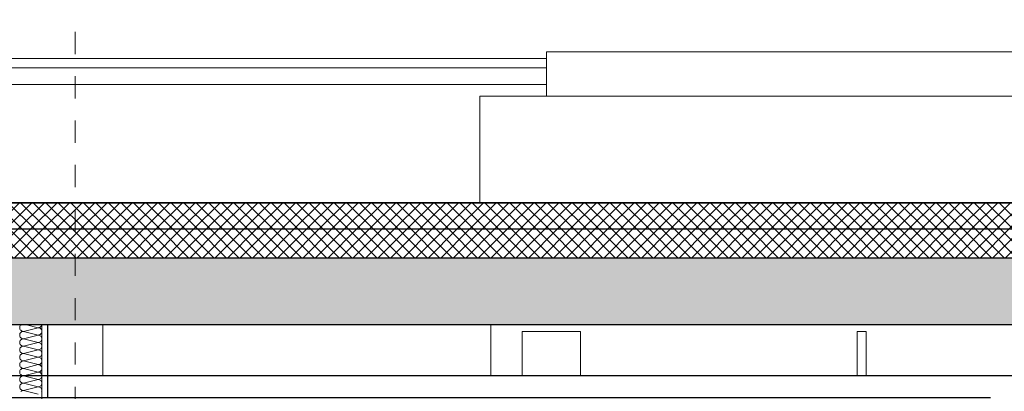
# Model space of a CAD drawing. Header units: metres. Extents: x -16 to 43.7, y -22.2 to 4.
# Tile 39 of 77: x 7.3 to 11.7, y -3 to -1.3. Entities that reach past the tile are written whole.
import ezdxf

# ---------------------------------------------------------------- set-up
doc = ezdxf.new("R2010")
doc.units = ezdxf.units.M
doc.header["$MEASUREMENT"] = 0
doc.linetypes.add('Raster', pattern=[0.2, 0.1, -0.05, 0, -0.05])
doc.layers.get('0').update_dxf_attribs({"color": 8, "lineweight": 9})
doc.layers.get('Defpoints').update_dxf_attribs({"color": 8, "lineweight": 9})
for name, color, linetype in [('Neubau__ GHIW - Attika', 8, 'Continuous'), ('Neubau__ GHIW- Attika Fassade', 8, 'Continuous'), ('Neubau_A-Dach', 8, 'Continuous'), ('Neubau_A-Decken', 8, 'Continuous'), ('Neubau_A-STB Wände', 8, 'Continuous'), ('Neubau_A-Stützen', 8, 'Continuous'), ('Neubau_A-TB Wände', 8, 'Continuous'), ('Neubau_B-abgehängte Decke', 8, 'Continuous'), ('Neubau_B-Aufbau auf Decke oder Dach', 8, 'Continuous'), ('Neubau_B-Pfosten-Riegel-Fassade', 8, 'Continuous'), ('Neubau_R-Konstruktionsraster gross', 33, 'Continuous'), ('Neubau_T-Bemaßung', 8, 'Continuous')]:
    doc.layers.add(name, color=color, linetype=linetype)
doc.styles.add('ERSTELLTER_STIL_2', font='arial.ttf')
doc.dimstyles.new('ERSTELLTER_STIL__1', dxfattribs={"dimtxt": 0.0875, "dimasz": 0.059375, "dimexe": 0.18, "dimexo": 0.0625, "dimgap": 0, "dimtad": 1, "dimzin": 0, "dimdsep": 46, "dimtxsty": 'ERSTELLTER_STIL_2', "dimblk": 'ARROWHEAD_6', "dimblk1": 'ARROWHEAD_6', "dimblk2": 'ARROWHEAD_6', "dimcen": 0.09, "dimclrd": 7, "dimclre": 7, "dimclrt": 7, "dimazin": 0, "dimtfac": 1, "dimtdec": 4, "dimtmove": 0, "dimatfit": 3, "dimfxl": 1, "dimtolj": 1, "dimtzin": 0, "dimarcsym": 0})
pattern_1 = [(45, (-364.88789, -10.175), (-0.0282842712, 0.0282842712), []), (135, (-364.88789, -10.175), (0.0282842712, 0.0282842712), [])]

# ---------------------------------------------------------------- blocks, each defined once
blk = doc.blocks.new('*X229', base_point=(3718.7656, 0))
at = {"layer": 'Neubau_A-TB Wände', "color": 8, "linetype": 'Continuous', "lineweight": 9}
for p, q in [((4090.9288, 7.4699), (4090.9285, 7.4667)), ((4090.9285, 7.4667), (4090.9288, 7.4634)), ((4090.9298, 7.473), (4090.9288, 7.4699)), ((4090.9288, 7.4634), (4090.9298, 7.4603)), ((4090.9313, 7.4759), (4090.9298, 7.473)), ((4090.9298, 7.4603), (4090.9313, 7.4574)), ((4090.9334, 7.4785), (4090.9313, 7.4759)), ((4090.9353, 7.48), (4090.9334, 7.4785)), ((4091.0118, 7.4667), (4090.9452, 7.45)), ((4091.0118, 7.4667), (4090.9585, 7.48)), ((4091.0118, 7.4667), (4091.0151, 7.467)), ((4091.0151, 7.4663), (4091.0118, 7.4667)), ((4091.0151, 7.467), (4091.0182, 7.4679)), ((4091.0182, 7.4654), (4091.0151, 7.4663)), ((4091.0182, 7.4679), (4091.0211, 7.4695)), ((4091.0211, 7.4639), (4091.0182, 7.4654)), ((4091.0211, 7.4695), (4091.0236, 7.4715)), ((4091.0236, 7.4618), (4091.0211, 7.4639)), ((4091.0236, 7.4715), (4091.0257, 7.4741)), ((4091.0257, 7.4593), (4091.0236, 7.4618)), ((4091.0257, 7.4741), (4091.0272, 7.477)), ((4091.0272, 7.4564), (4091.0257, 7.4593)), ((4091.0272, 7.477), (4091.0282, 7.48)), ((4090.9288, 7.4366), (4090.9285, 7.4333)), ((4090.9285, 7.4333), (4090.9288, 7.4301)), ((4090.9298, 7.4397), (4090.9288, 7.4366)), ((4090.9288, 7.4301), (4090.9298, 7.427)), ((4090.9313, 7.4426), (4090.9298, 7.4397)), ((4090.9298, 7.427), (4090.9313, 7.4241)), ((4090.9313, 7.4574), (4090.9334, 7.4549)), ((4090.9334, 7.4451), (4090.9313, 7.4426)), ((4090.9313, 7.4241), (4090.9334, 7.4215)), ((4090.9334, 7.4549), (4090.9359, 7.4528)), ((4090.9359, 7.4472), (4090.9334, 7.4451)), ((4090.9334, 7.4215), (4090.9359, 7.4195)), ((4090.9359, 7.4528), (4090.9388, 7.4513)), ((4090.9388, 7.4487), (4090.9359, 7.4472)), ((4090.9359, 7.4195), (4090.9388, 7.4179)), ((4090.9388, 7.4154), (4090.9359, 7.4139)), ((4090.9388, 7.4513), (4090.9419, 7.4503)), ((4090.9419, 7.4497), (4090.9388, 7.4487)), ((4090.9388, 7.4179), (4090.9419, 7.417)), ((4090.9419, 7.4163), (4090.9388, 7.4154)), ((4090.9419, 7.4503), (4090.9452, 7.45)), ((4090.9452, 7.45), (4090.9419, 7.4497)), ((4090.9419, 7.417), (4090.9452, 7.4167)), ((4090.9452, 7.4167), (4090.9419, 7.4163)), ((4091.0118, 7.4333), (4090.9452, 7.45)), ((4091.0118, 7.4333), (4090.9452, 7.4167)), ((4091.0118, 7.4), (4090.9452, 7.4167)), ((4091.0118, 7.4333), (4091.0151, 7.4337)), ((4091.0151, 7.433), (4091.0118, 7.4333)), ((4091.0151, 7.4337), (4091.0182, 7.4346)), ((4091.0182, 7.4321), (4091.0151, 7.433)), ((4091.0182, 7.4346), (4091.0211, 7.4361)), ((4091.0211, 7.4305), (4091.0182, 7.4321)), ((4091.0211, 7.4361), (4091.0236, 7.4382)), ((4091.0236, 7.4285), (4091.0211, 7.4305)), ((4091.0236, 7.4382), (4091.0257, 7.4407)), ((4091.0257, 7.4259), (4091.0236, 7.4285)), ((4091.0257, 7.4407), (4091.0272, 7.4436)), ((4091.0272, 7.423), (4091.0257, 7.4259)), ((4091.0282, 7.4533), (4091.0272, 7.4564)), ((4091.0272, 7.4436), (4091.0282, 7.4467)), ((4091.0282, 7.4199), (4091.0272, 7.423)), ((4091.0285, 7.45), (4091.0282, 7.4533)), ((4091.0282, 7.4467), (4091.0285, 7.45)), ((4091.0285, 7.4167), (4091.0282, 7.4199)), ((4091.0282, 7.4134), (4091.0285, 7.4167)), ((4090.9288, 7.4033), (4090.9285, 7.4)), ((4090.9285, 7.4), (4090.9288, 7.3967)), ((4090.9298, 7.4064), (4090.9288, 7.4033)), ((4090.9288, 7.3967), (4090.9298, 7.3936)), ((4090.9298, 7.373), (4090.9288, 7.3699)), ((4090.9313, 7.4093), (4090.9298, 7.4064)), ((4090.9298, 7.3936), (4090.9313, 7.3907)), ((4090.9313, 7.3759), (4090.9298, 7.373)), ((4090.9334, 7.4118), (4090.9313, 7.4093)), ((4090.9313, 7.3907), (4090.9334, 7.3882)), ((4090.9334, 7.3785), (4090.9313, 7.3759)), ((4090.9359, 7.4139), (4090.9334, 7.4118)), ((4090.9334, 7.3882), (4090.9359, 7.3861)), ((4090.9359, 7.3805), (4090.9334, 7.3785)), ((4090.9359, 7.3861), (4090.9388, 7.3846)), ((4090.9388, 7.3821), (4090.9359, 7.3805)), ((4090.9388, 7.3846), (4090.9419, 7.3837)), ((4090.9419, 7.383), (4090.9388, 7.3821)), ((4090.9419, 7.3837), (4090.9452, 7.3833)), ((4090.9452, 7.3833), (4090.9419, 7.383)), ((4091.0118, 7.4), (4090.9452, 7.3833)), ((4091.0118, 7.3667), (4090.9452, 7.3833)), ((4091.0118, 7.4), (4091.0151, 7.4003)), ((4091.0151, 7.3997), (4091.0118, 7.4)), ((4091.0151, 7.4003), (4091.0182, 7.4013)), ((4091.0182, 7.3987), (4091.0151, 7.3997)), ((4091.0182, 7.4013), (4091.0211, 7.4028)), ((4091.0211, 7.3972), (4091.0182, 7.3987)), ((4091.0211, 7.4028), (4091.0236, 7.4049)), ((4091.0236, 7.3951), (4091.0211, 7.3972)), ((4091.0211, 7.3695), (4091.0236, 7.3715)), ((4091.0236, 7.4049), (4091.0257, 7.4074)), ((4091.0257, 7.3926), (4091.0236, 7.3951)), ((4091.0236, 7.3715), (4091.0257, 7.3741)), ((4091.0257, 7.4074), (4091.0272, 7.4103)), ((4091.0272, 7.3897), (4091.0257, 7.3926)), ((4091.0257, 7.3741), (4091.0272, 7.377)), ((4091.0272, 7.4103), (4091.0282, 7.4134)), ((4091.0282, 7.3866), (4091.0272, 7.3897)), ((4091.0272, 7.377), (4091.0282, 7.3801)), ((4091.0285, 7.3833), (4091.0282, 7.3866)), ((4091.0282, 7.3801), (4091.0285, 7.3833)), ((4090.9288, 7.3699), (4090.9285, 7.3667)), ((4090.9285, 7.3667), (4090.9288, 7.3634)), ((4090.9288, 7.3366), (4090.9285, 7.3333)), ((4090.9285, 7.3333), (4090.9288, 7.3301)), ((4090.9288, 7.3634), (4090.9298, 7.3603)), ((4090.9298, 7.3397), (4090.9288, 7.3366)), ((4090.9288, 7.3301), (4090.9298, 7.327)), ((4090.9298, 7.3603), (4090.9313, 7.3574)), ((4090.9313, 7.3426), (4090.9298, 7.3397)), ((4090.9298, 7.327), (4090.9313, 7.3241)), ((4090.9313, 7.3574), (4090.9334, 7.3549)), ((4090.9334, 7.3451), (4090.9313, 7.3426)), ((4090.9334, 7.3549), (4090.9359, 7.3528)), ((4090.9359, 7.3472), (4090.9334, 7.3451)), ((4090.9359, 7.3528), (4090.9388, 7.3513)), ((4090.9388, 7.3487), (4090.9359, 7.3472)), ((4090.9388, 7.3513), (4090.9419, 7.3503)), ((4090.9419, 7.3497), (4090.9388, 7.3487)), ((4090.9419, 7.3503), (4090.9452, 7.35)), ((4090.9452, 7.35), (4090.9419, 7.3497)), ((4091.0118, 7.3667), (4090.9452, 7.35)), ((4091.0118, 7.3333), (4090.9452, 7.35)), ((4091.0118, 7.3333), (4090.9452, 7.3167)), ((4091.0118, 7.3667), (4091.0151, 7.367)), ((4091.0151, 7.3663), (4091.0118, 7.3667)), ((4091.0118, 7.3333), (4091.0151, 7.3337)), ((4091.0151, 7.333), (4091.0118, 7.3333)), ((4091.0151, 7.367), (4091.0182, 7.3679)), ((4091.0182, 7.3654), (4091.0151, 7.3663)), ((4091.0151, 7.3337), (4091.0182, 7.3346)), ((4091.0182, 7.3321), (4091.0151, 7.333)), ((4091.0182, 7.3679), (4091.0211, 7.3695)), ((4091.0211, 7.3639), (4091.0182, 7.3654)), ((4091.0182, 7.3346), (4091.0211, 7.3361)), ((4091.0211, 7.3305), (4091.0182, 7.3321)), ((4091.0236, 7.3618), (4091.0211, 7.3639)), ((4091.0211, 7.3361), (4091.0236, 7.3382)), ((4091.0236, 7.3285), (4091.0211, 7.3305)), ((4091.0257, 7.3593), (4091.0236, 7.3618)), ((4091.0236, 7.3382), (4091.0257, 7.3407)), ((4091.0257, 7.3259), (4091.0236, 7.3285)), ((4091.0272, 7.3564), (4091.0257, 7.3593)), ((4091.0257, 7.3407), (4091.0272, 7.3436)), ((4091.0282, 7.3533), (4091.0272, 7.3564)), ((4091.0272, 7.3436), (4091.0282, 7.3467)), ((4091.0285, 7.35), (4091.0282, 7.3533)), ((4091.0282, 7.3467), (4091.0285, 7.35)), ((4090.9288, 7.3033), (4090.9285, 7.3)), ((4090.9285, 7.3), (4090.9288, 7.2967)), ((4090.9298, 7.3064), (4090.9288, 7.3033)), ((4090.9288, 7.2967), (4090.9298, 7.2936)), ((4090.9313, 7.3093), (4090.9298, 7.3064)), ((4090.9298, 7.2936), (4090.9313, 7.2907)), ((4090.9313, 7.3241), (4090.9334, 7.3215)), ((4090.9334, 7.3118), (4090.9313, 7.3093)), ((4090.9313, 7.2907), (4090.9334, 7.2882)), ((4090.9334, 7.3215), (4090.9359, 7.3195)), ((4090.9359, 7.3139), (4090.9334, 7.3118)), ((4090.9334, 7.2882), (4090.9359, 7.2861)), ((4090.9359, 7.3195), (4090.9388, 7.3179)), ((4090.9388, 7.3154), (4090.9359, 7.3139)), ((4090.9359, 7.2861), (4090.9388, 7.2846)), ((4090.9388, 7.2821), (4090.9359, 7.2805)), ((4090.9388, 7.3179), (4090.9419, 7.317)), ((4090.9419, 7.3163), (4090.9388, 7.3154)), ((4090.9388, 7.2846), (4090.9419, 7.2837)), ((4090.9419, 7.283), (4090.9388, 7.2821)), ((4090.9419, 7.317), (4090.9452, 7.3167)), ((4090.9452, 7.3167), (4090.9419, 7.3163)), ((4090.9419, 7.2837), (4090.9452, 7.2833)), ((4090.9452, 7.2833), (4090.9419, 7.283)), ((4091.0118, 7.3), (4090.9452, 7.3167)), ((4091.0118, 7.3), (4090.9452, 7.2833)), ((4091.0118, 7.2667), (4090.9452, 7.2833)), ((4091.0118, 7.3), (4091.0151, 7.3003)), ((4091.0151, 7.2997), (4091.0118, 7.3)), ((4091.0151, 7.3003), (4091.0182, 7.3013)), ((4091.0182, 7.2987), (4091.0151, 7.2997)), ((4091.0182, 7.3013), (4091.0211, 7.3028)), ((4091.0211, 7.2972), (4091.0182, 7.2987)), ((4091.0211, 7.3028), (4091.0236, 7.3049)), ((4091.0236, 7.2951), (4091.0211, 7.2972)), ((4091.0236, 7.3049), (4091.0257, 7.3074)), ((4091.0257, 7.2926), (4091.0236, 7.2951)), ((4091.0272, 7.323), (4091.0257, 7.3259)), ((4091.0257, 7.3074), (4091.0272, 7.3103)), ((4091.0272, 7.2897), (4091.0257, 7.2926)), ((4091.0282, 7.3199), (4091.0272, 7.323)), ((4091.0272, 7.3103), (4091.0282, 7.3134)), ((4091.0282, 7.2866), (4091.0272, 7.2897)), ((4091.0285, 7.3167), (4091.0282, 7.3199)), ((4091.0282, 7.3134), (4091.0285, 7.3167)), ((4091.0285, 7.2833), (4091.0282, 7.2866)), ((4091.0282, 7.2801), (4091.0285, 7.2833)), ((4090.9288, 7.2699), (4090.9285, 7.2667)), ((4090.9285, 7.2667), (4090.9288, 7.2634)), ((4090.9298, 7.273), (4090.9288, 7.2699)), ((4090.9288, 7.2634), (4090.9298, 7.2603)), ((4090.9298, 7.2397), (4090.9288, 7.2366)), ((4090.9313, 7.2759), (4090.9298, 7.273)), ((4090.9298, 7.2603), (4090.9313, 7.2574)), ((4090.9313, 7.2426), (4090.9298, 7.2397)), ((4090.9334, 7.2785), (4090.9313, 7.2759)), ((4090.9313, 7.2574), (4090.9334, 7.2549)), ((4090.9334, 7.2451), (4090.9313, 7.2426)), ((4090.9359, 7.2805), (4090.9334, 7.2785)), ((4090.9334, 7.2549), (4090.9359, 7.2528)), ((4090.9359, 7.2472), (4090.9334, 7.2451)), ((4090.9359, 7.2528), (4090.9388, 7.2513)), ((4090.9388, 7.2487), (4090.9359, 7.2472)), ((4090.9388, 7.2513), (4090.9419, 7.2503)), ((4090.9419, 7.2497), (4090.9388, 7.2487)), ((4090.9419, 7.2503), (4090.9452, 7.25)), ((4090.9452, 7.25), (4090.9419, 7.2497)), ((4091.0118, 7.2667), (4090.9452, 7.25)), ((4091.0118, 7.2333), (4090.9452, 7.25)), ((4091.0118, 7.2667), (4091.0151, 7.267)), ((4091.0151, 7.2663), (4091.0118, 7.2667)), ((4091.0151, 7.267), (4091.0182, 7.2679)), ((4091.0182, 7.2654), (4091.0151, 7.2663)), ((4091.0182, 7.2679), (4091.0211, 7.2695)), ((4091.0211, 7.2639), (4091.0182, 7.2654)), ((4091.0211, 7.2695), (4091.0236, 7.2715)), ((4091.0236, 7.2618), (4091.0211, 7.2639)), ((4091.0211, 7.2361), (4091.0236, 7.2382)), ((4091.0236, 7.2715), (4091.0257, 7.2741)), ((4091.0257, 7.2593), (4091.0236, 7.2618)), ((4091.0236, 7.2382), (4091.0257, 7.2407)), ((4091.0257, 7.2741), (4091.0272, 7.277)), ((4091.0272, 7.2564), (4091.0257, 7.2593)), ((4091.0257, 7.2407), (4091.0272, 7.2436)), ((4091.0272, 7.277), (4091.0282, 7.2801)), ((4091.0282, 7.2533), (4091.0272, 7.2564)), ((4091.0272, 7.2436), (4091.0282, 7.2467)), ((4091.0285, 7.25), (4091.0282, 7.2533)), ((4091.0282, 7.2467), (4091.0285, 7.25)), ((4090.9288, 7.2366), (4090.9285, 7.2333)), ((4090.9285, 7.2333), (4090.9288, 7.2301)), ((4090.9288, 7.2033), (4090.9285, 7.2)), ((4090.9285, 7.2), (4090.9288, 7.1967)), ((4090.9288, 7.2301), (4090.9298, 7.227)), ((4090.9298, 7.2064), (4090.9288, 7.2033)), ((4090.9288, 7.1967), (4090.9298, 7.1936)), ((4090.9298, 7.227), (4090.9313, 7.2241)), ((4090.9313, 7.2093), (4090.9298, 7.2064)), ((4090.9298, 7.1936), (4090.9313, 7.1907)), ((4090.9313, 7.2241), (4090.9334, 7.2215)), ((4090.9334, 7.2118), (4090.9313, 7.2093)), ((4090.9334, 7.2215), (4090.9359, 7.2195)), ((4090.9359, 7.2139), (4090.9334, 7.2118)), ((4090.9359, 7.2195), (4090.9388, 7.2179)), ((4090.9388, 7.2154), (4090.9359, 7.2139)), ((4090.9388, 7.2179), (4090.9419, 7.217)), ((4090.9419, 7.2163), (4090.9388, 7.2154)), ((4090.9419, 7.217), (4090.9452, 7.2167)), ((4090.9452, 7.2167), (4090.9419, 7.2163)), ((4091.0118, 7.2333), (4090.9452, 7.2167)), ((4091.0118, 7.2), (4090.9452, 7.2167)), ((4091.0118, 7.2), (4090.9452, 7.1833)), ((4091.0118, 7.2333), (4091.0151, 7.2337)), ((4091.0151, 7.233), (4091.0118, 7.2333)), ((4091.0118, 7.2), (4091.0151, 7.2003)), ((4091.0151, 7.1997), (4091.0118, 7.2)), ((4091.0151, 7.2337), (4091.0182, 7.2346)), ((4091.0182, 7.2321), (4091.0151, 7.233)), ((4091.0151, 7.2003), (4091.0182, 7.2013)), ((4091.0182, 7.1987), (4091.0151, 7.1997)), ((4091.0182, 7.2346), (4091.0211, 7.2361)), ((4091.0211, 7.2305), (4091.0182, 7.2321)), ((4091.0182, 7.2013), (4091.0211, 7.2028)), ((4091.0211, 7.1972), (4091.0182, 7.1987)), ((4091.0236, 7.2285), (4091.0211, 7.2305)), ((4091.0211, 7.2028), (4091.0236, 7.2049)), ((4091.0236, 7.1951), (4091.0211, 7.1972)), ((4091.0257, 7.2259), (4091.0236, 7.2285)), ((4091.0236, 7.2049), (4091.0257, 7.2074)), ((4091.0257, 7.1926), (4091.0236, 7.1951)), ((4091.0272, 7.223), (4091.0257, 7.2259)), ((4091.0257, 7.2074), (4091.0272, 7.2103)), ((4091.0282, 7.2199), (4091.0272, 7.223)), ((4091.0272, 7.2103), (4091.0282, 7.2134)), ((4091.0285, 7.2167), (4091.0282, 7.2199)), ((4091.0282, 7.2134), (4091.0285, 7.2167)), ((4090.9313, 7.1907), (4090.9334, 7.1882)), ((4090.9334, 7.1882), (4090.9359, 7.1861)), ((4090.9359, 7.1805), (4090.9334, 7.1785)), ((4090.9359, 7.1861), (4090.9388, 7.1846)), ((4090.9388, 7.1821), (4090.9359, 7.1805)), ((4090.9388, 7.1846), (4090.9419, 7.1837)), ((4090.9419, 7.183), (4090.9388, 7.1821)), ((4090.9419, 7.1837), (4090.9452, 7.1833)), ((4090.9452, 7.1833), (4090.9419, 7.183)), ((4091.0118, 7.1667), (4090.9452, 7.1833)), ((4091.0272, 7.1897), (4091.0257, 7.1926)), ((4091.0282, 7.1866), (4091.0272, 7.1897)), ((4091.0272, 7.177), (4091.0282, 7.1801)), ((4091.0285, 7.1833), (4091.0282, 7.1866)), ((4091.0282, 7.1801), (4091.0285, 7.1833))]:
    blk.add_line(p, q, dxfattribs=at)
blk = doc.blocks.new('ARROWHEAD_6')
at = {"color": 0, "linetype": 'Continuous', "lineweight": 0}
for p, q in [((0, 0), (-1, 0)), ((-0.5, -0.5), (0.5, 0.5))]:
    blk.add_line(p, q, dxfattribs=at)
blk = doc.blocks.new('*D284')
at = {"layer": 'Defpoints', "color": 0, "linetype": 'Continuous', "transparency": 16777216}
for p in [(4.1043, -2.695), (11.715, -2.695), (23.555, -6.195)]:
    blk.add_point(p, dxfattribs=at)
at = {"layer": 'Neubau_T-Bemaßung', "linetype": 'Continuous', "lineweight": -2, "transparency": 16777216}
for p, q in [((11.6525, -2.695), (3.9243, -2.695)), ((4.1043, -2.7544), (4.1043, -4.335)), ((4.1043, -6.1356), (4.1043, -4.562)), ((23.4925, -6.195), (3.9243, -6.195))]:
    blk.add_line(p, q, dxfattribs=at)
at = {"layer": 'Neubau_T-Bemaßung', "linetype": 'Continuous', "lineweight": -2, "transparency": 16777216, "xscale": 0.059375, "yscale": 0.059375, "zscale": 0.059375}
for p, rotation in [((4.1043, -2.695), 90), ((4.1043, -6.195), 270)]:
    blk.add_blockref('ARROWHEAD_6', p, dxfattribs=dict(at, rotation=rotation))
at = {"layer": 'Neubau_T-Bemaßung', "linetype": 'Continuous', "lineweight": 9, "transparency": 16777216, "insert": (4.1043, -4.4485), "char_height": 0.0875, "attachment_point": 5, "rotation": 90, "style": 'ERSTELLTER_STIL_2'}
blk.add_mtext('\\A1;3.50', dxfattribs=at)
blk = doc.blocks.new('*D285')
at = {"layer": 'Defpoints', "color": 0, "linetype": 'Continuous', "transparency": 16777216}
for p in [(4.1043, -2.395), (23.555, -2.395), (11.715, -2.695)]:
    blk.add_point(p, dxfattribs=at)
at = {"layer": 'Neubau_T-Bemaßung', "linetype": 'Continuous', "lineweight": -2, "transparency": 16777216}
for p, q in [((4.1043, -2.3356), (4.1043, -2.2763)), ((23.4925, -2.395), (3.9243, -2.395)), ((4.1043, -2.395), (4.1043, -2.4317)), ((4.1043, -2.695), (4.1043, -2.6586)), ((11.6525, -2.695), (3.9243, -2.695)), ((4.1043, -2.7544), (4.1043, -2.8138))]:
    blk.add_line(p, q, dxfattribs=at)
at = {"layer": 'Neubau_T-Bemaßung', "linetype": 'Continuous', "lineweight": -2, "transparency": 16777216, "xscale": 0.059375, "yscale": 0.059375, "zscale": 0.059375}
for p, rotation in [((4.1043, -2.395), 270), ((4.1043, -2.695), 90)]:
    blk.add_blockref('ARROWHEAD_6', p, dxfattribs=dict(at, rotation=rotation))
at = {"layer": 'Neubau_T-Bemaßung', "linetype": 'Continuous', "lineweight": 9, "transparency": 16777216, "insert": (4.1043, -2.5451), "char_height": 0.0875, "attachment_point": 5, "rotation": 90, "style": 'ERSTELLTER_STIL_2'}
blk.add_mtext('\\A1;0.30', dxfattribs=at)
blk = doc.blocks.new('*D300')
at = {"layer": 'Defpoints', "color": 0, "linetype": 'Continuous', "transparency": 16777216}
for p in [(3.8678, -2.925), (11.715, -2.925), (11.715, -3.025)]:
    blk.add_point(p, dxfattribs=at)
at = {"layer": 'Neubau_T-Bemaßung', "linetype": 'Continuous', "lineweight": -2, "transparency": 16777216}
for p, q in [((3.8678, -2.8656), (3.8678, -2.8062)), ((11.6525, -2.925), (3.6878, -2.925)), ((3.8678, -2.925), (3.8678, -3.025)), ((11.6525, -3.025), (3.6878, -3.025)), ((3.8678, -3.0844), (3.8678, -3.1437))]:
    blk.add_line(p, q, dxfattribs=at)
at = {"layer": 'Neubau_T-Bemaßung', "linetype": 'Continuous', "lineweight": -2, "transparency": 16777216, "xscale": 0.059375, "yscale": 0.059375, "zscale": 0.059375}
for p, rotation in [((3.8678, -2.925), 270), ((3.8678, -3.025), 90)]:
    blk.add_blockref('ARROWHEAD_6', p, dxfattribs=dict(at, rotation=rotation))
at = {"layer": 'Neubau_T-Bemaßung', "linetype": 'Continuous', "lineweight": 9, "transparency": 16777216, "insert": (3.7543, -3.1437), "char_height": 0.0875, "attachment_point": 5, "rotation": 90, "style": 'ERSTELLTER_STIL_2'}
blk.add_mtext('\\A1;0.10', dxfattribs=at)
blk = doc.blocks.new('*D301')
at = {"layer": 'Defpoints', "color": 0, "linetype": 'Continuous', "transparency": 16777216}
for p in [(3.7543, -2.695), (11.715, -2.695), (11.715, -2.925)]:
    blk.add_point(p, dxfattribs=at)
at = {"layer": 'Neubau_T-Bemaßung', "linetype": 'Continuous', "lineweight": -2, "transparency": 16777216}
for p, q in [((3.7543, -2.6356), (3.7543, -2.5763)), ((11.6525, -2.695), (3.5743, -2.695)), ((3.7543, -2.695), (3.7543, -2.6965)), ((11.6525, -2.925), (3.5743, -2.925)), ((3.7543, -2.925), (3.7543, -2.9238)), ((3.7543, -2.9844), (3.7543, -3.0437))]:
    blk.add_line(p, q, dxfattribs=at)
at = {"layer": 'Neubau_T-Bemaßung', "linetype": 'Continuous', "lineweight": -2, "transparency": 16777216, "xscale": 0.059375, "yscale": 0.059375, "zscale": 0.059375}
for p, rotation in [((3.7543, -2.695), 270), ((3.7543, -2.925), 90)]:
    blk.add_blockref('ARROWHEAD_6', p, dxfattribs=dict(at, rotation=rotation))
at = {"layer": 'Neubau_T-Bemaßung', "linetype": 'Continuous', "lineweight": 9, "transparency": 16777216, "insert": (3.7543, -2.8101), "char_height": 0.0875, "attachment_point": 5, "rotation": 90, "style": 'ERSTELLTER_STIL_2'}
blk.add_mtext('\\A1;0.23', dxfattribs=at)
blk = doc.blocks.new('*D302')
at = {"layer": 'Defpoints', "color": 0, "linetype": 'Continuous', "transparency": 16777216}
for p in [(3.7543, -2.395), (23.555, -2.395), (11.715, -2.695)]:
    blk.add_point(p, dxfattribs=at)
at = {"layer": 'Neubau_T-Bemaßung', "linetype": 'Continuous', "lineweight": -2, "transparency": 16777216}
for p, q in [((3.7543, -2.3356), (3.7543, -2.2763)), ((23.4925, -2.395), (3.5743, -2.395)), ((3.7543, -2.395), (3.7543, -2.4317)), ((3.7543, -2.695), (3.7543, -2.6586)), ((11.6525, -2.695), (3.5743, -2.695)), ((3.7543, -2.7544), (3.7543, -2.8138))]:
    blk.add_line(p, q, dxfattribs=at)
at = {"layer": 'Neubau_T-Bemaßung', "linetype": 'Continuous', "lineweight": -2, "transparency": 16777216, "xscale": 0.059375, "yscale": 0.059375, "zscale": 0.059375}
for p, rotation in [((3.7543, -2.395), 270), ((3.7543, -2.695), 90)]:
    blk.add_blockref('ARROWHEAD_6', p, dxfattribs=dict(at, rotation=rotation))
at = {"layer": 'Neubau_T-Bemaßung', "linetype": 'Continuous', "lineweight": 9, "transparency": 16777216, "insert": (3.7543, -2.5451), "char_height": 0.0875, "attachment_point": 5, "rotation": 90, "style": 'ERSTELLTER_STIL_2'}
blk.add_mtext('\\A1;0.30', dxfattribs=at)
blk = doc.blocks.new('*D303')
at = {"layer": 'Defpoints', "color": 0, "linetype": 'Continuous', "transparency": 16777216}
for p in [(-9.662, -2.145), (3.7543, -2.145), (23.555, -2.395)]:
    blk.add_point(p, dxfattribs=at)
at = {"layer": 'Neubau_T-Bemaßung', "linetype": 'Continuous', "lineweight": -2, "transparency": 16777216}
for p, q in [((3.7543, -2.0856), (3.7543, -2.0263)), ((-9.5995, -2.145), (3.9343, -2.145)), ((3.7543, -2.145), (3.7543, -2.1562)), ((23.4925, -2.395), (3.5743, -2.395)), ((3.7543, -2.395), (3.7543, -2.3841)), ((3.7543, -2.4544), (3.7543, -2.5138))]:
    blk.add_line(p, q, dxfattribs=at)
at = {"layer": 'Neubau_T-Bemaßung', "linetype": 'Continuous', "lineweight": -2, "transparency": 16777216, "xscale": 0.059375, "yscale": 0.059375, "zscale": 0.059375}
for p, rotation in [((3.7543, -2.145), 270), ((3.7543, -2.395), 90)]:
    blk.add_blockref('ARROWHEAD_6', p, dxfattribs=dict(at, rotation=rotation))
at = {"layer": 'Neubau_T-Bemaßung', "linetype": 'Continuous', "lineweight": 9, "transparency": 16777216, "insert": (3.7543, -2.2701), "char_height": 0.0875, "attachment_point": 5, "rotation": 90, "style": 'ERSTELLTER_STIL_2'}
blk.add_mtext('\\A1;0.25', dxfattribs=at)
blk = doc.blocks.new('*D324')
at = {"layer": 'Defpoints', "color": 0, "linetype": 'Continuous', "transparency": 16777216}
for p in [(-9.662, -2.145), (19.4079, -2.145), (23.555, -2.395)]:
    blk.add_point(p, dxfattribs=at)
at = {"layer": 'Neubau_T-Bemaßung', "linetype": 'Continuous', "lineweight": -2, "transparency": 16777216}
for p, q in [((19.4079, -2.0856), (19.4079, -2.0262)), ((-9.5995, -2.145), (19.5879, -2.145)), ((19.4079, -2.145), (19.4079, -2.1562)), ((23.4925, -2.395), (19.2279, -2.395)), ((19.4079, -2.395), (19.4079, -2.3841)), ((19.4079, -2.4544), (19.4079, -2.5138))]:
    blk.add_line(p, q, dxfattribs=at)
at = {"layer": 'Neubau_T-Bemaßung', "linetype": 'Continuous', "lineweight": -2, "transparency": 16777216, "xscale": 0.059375, "yscale": 0.059375, "zscale": 0.059375}
for p, rotation in [((19.4079, -2.145), 270), ((19.4079, -2.395), 90)]:
    blk.add_blockref('ARROWHEAD_6', p, dxfattribs=dict(at, rotation=rotation))
at = {"layer": 'Neubau_T-Bemaßung', "linetype": 'Continuous', "lineweight": 9, "transparency": 16777216, "insert": (19.4079, -2.2701), "char_height": 0.0875, "attachment_point": 5, "rotation": 90, "style": 'ERSTELLTER_STIL_2'}
blk.add_mtext('\\A1;0.25', dxfattribs=at)

msp = doc.modelspace()

# ---------------------------------------------------------------- hatches: boundary and pattern name
at = {"layer": 'Neubau_A-Decken', "linetype": 'Continuous', "lineweight": 0}
h = msp.add_hatch(dxfattribs=at)
h.set_pattern_fill('BETON__STAHLBETON_0001', color=256, style=0, pattern_type=2)
h.set_pattern_definition([(45, (-364.88789, -10.175), (-0.084852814, 0.084852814), []), (45, (-364.93032, -10.13257), (-0.084852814, 0.084852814), [0.09, -0.03])])
h.paths.add_polyline_path([(-0.125, -2.395), (-0.125, -2.695), (23.555, -2.695), (23.555, -2.395)])
at = {"layer": 'Neubau_B-Aufbau auf Decke oder Dach', "linetype": 'Continuous', "lineweight": 0}
h = msp.add_hatch(dxfattribs=at)
h.set_pattern_fill('DÄMMUNG__HART_1_0001', color=256, style=0, pattern_type=2)
h.set_pattern_definition(pattern_1)
h.paths.add_polyline_path([(0.175, -2.265), (23.255, -2.265), (23.255, -2.145), (0.175, -2.145)])
h = msp.add_hatch(dxfattribs=at)
h.set_pattern_fill('DÄMMUNG__HART_1_0001', color=256, style=0, pattern_type=2)
h.set_pattern_definition(pattern_1)
h.paths.add_polyline_path([(23.355, -2.265), (0.075, -2.265), (0.075, -2.395), (23.355, -2.395)])

# ---------------------------------------------------------------- linework, layer by layer
at = {"layer": 'Neubau__ GHIW - Attika', "linetype": 'Continuous', "lineweight": 9}
for q in [(13.78, -1.465), (9.65, -1.665)]:
    msp.add_line((9.65, -1.465), q, dxfattribs=at)
at = {"layer": 'Neubau__ GHIW- Attika Fassade', "linetype": 'Continuous', "lineweight": 9}
for p, q in [((9.65, -1.4949), (-0.58, -1.4949)), ((9.65, -1.537), (0.2077, -1.537)), ((9.65, -1.612), (0.2077, -1.612))]:
    msp.add_line(p, q, dxfattribs=at)
at = {"layer": 'Neubau_A-Dach', "linetype": 'Continuous', "lineweight": 9}
for p, q in [((9.35, -1.665), (9.45, -1.665)), ((9.35, -2.145), (9.35, -1.665)), ((13.98, -1.665), (9.45, -1.665))]:
    msp.add_line(p, q, dxfattribs=at)
at = {"layer": 'Neubau_A-Decken', "linetype": 'Continuous', "lineweight": 25}
msp.add_line((16.03, -2.695), (7.4, -2.695), dxfattribs=at)
at = {"layer": 'Neubau_A-Decken', "linetype": 'Continuous', "lineweight": 25, "flags": 128}
for points in [[(23.555, -2.395), (23.355, -2.395), (0.075, -2.395), (-0.125, -2.395)], [(7.4, -2.695), (7.3875, -2.695), (7.375, -2.695), (7.275, -2.695), (7.2625, -2.695), (7.25, -2.695)]]:
    msp.add_lwpolyline(points, dxfattribs=at)
at = {"layer": 'Neubau_A-STB Wände', "linetype": 'Continuous', "lineweight": 9}
msp.add_line((9.4, -2.925), (9.4, -2.695), dxfattribs=at)
at = {"layer": 'Neubau_A-Stützen', "linetype": 'Continuous', "lineweight": 9}
msp.add_line((7.65, -2.925), (7.65, -2.695), dxfattribs=at)
at = {"layer": 'Neubau_A-TB Wände', "linetype": 'Continuous', "lineweight": 15}
msp.add_line((7.375, -2.695), (7.375, -3.765), dxfattribs=at)
at = {"layer": 'Neubau_A-TB Wände', "linetype": 'Continuous', "lineweight": 25}
for p, q in [((7.4, -2.695), (7.4, -2.925)), ((7.4, -2.925), (7.4, -3.025))]:
    msp.add_line(p, q, dxfattribs=at)
at = {"layer": 'Neubau_B-abgehängte Decke', "linetype": 'Continuous', "lineweight": 25}
msp.add_line((16.03, -2.925), (7.4, -2.925), dxfattribs=at)
at = {"layer": 'Neubau_B-Aufbau auf Decke oder Dach', "linetype": 'Continuous', "lineweight": 25}
for p, q in [((23.255, -2.145), (0.175, -2.145)), ((23.255, -2.265), (0.175, -2.265))]:
    msp.add_line(p, q, dxfattribs=at)
at = {"layer": 'Neubau_B-Pfosten-Riegel-Fassade', "linetype": 'Continuous', "lineweight": 15}
for p, q in [((9.5414, -2.725), (9.8034, -2.725)), ((9.5414, -2.925), (9.5414, -2.725)), ((9.8034, -2.925), (9.8034, -2.725))]:
    msp.add_line(p, q, dxfattribs=at)
at = {"layer": 'Neubau_B-Pfosten-Riegel-Fassade', "linetype": 'Continuous', "lineweight": 9}
for p, q in [((11.0515, -2.725), (11.0915, -2.725)), ((11.0515, -2.925), (11.0515, -2.725)), ((11.0915, -2.925), (11.0915, -2.725))]:
    msp.add_line(p, q, dxfattribs=at)
at = {"layer": 'Neubau_R-Konstruktionsraster gross', "linetype": 'Raster', "lineweight": 9}
msp.add_line((7.525, -1.175), (7.525, -15.175), dxfattribs=at)

# ---------------------------------------------------------------- block references
at = {"layer": 'Neubau_A-TB Wände', "lineweight": 0}
msp.add_blockref('*X229', (-364.8879, -10.175), dxfattribs=at)

# ---------------------------------------------------------------- dimensions: what is measured, and where the dimension line sits
at = {"layer": 'Neubau_T-Bemaßung', "linetype": 'Continuous', "lineweight": 9}
for base, p1, p2, picture, middle in [((19.4079, -2.145), (23.555, -2.395), (-9.662, -2.145), '*D324', (19.4079, -2.2701)), ((3.7543, -2.145), (23.555, -2.395), (-9.662, -2.145), '*D303', (3.7543, -2.2701)), ((3.7543, -2.395), (11.715, -2.695), (23.555, -2.395), '*D302', (3.7543, -2.5451)), ((4.1043, -2.395), (11.715, -2.695), (23.555, -2.395), '*D285', (4.1043, -2.5451)), ((3.7543, -2.695), (11.715, -2.925), (11.715, -2.695), '*D301', (3.7543, -2.8101)), ((4.1043, -2.695), (23.555, -6.195), (11.715, -2.695), '*D284', (4.1043, -4.4485)), ((3.8678, -2.925), (11.715, -3.025), (11.715, -2.925), '*D300', (3.7543, -3.1437))]:
    dim = msp.add_linear_dim(base=base, p1=p1, p2=p2, angle=90, dimstyle='ERSTELLTER_STIL__1', override={"dimclrd": 256, "dimclre": 256, "dimclrt": 256}, dxfattribs=at)
    dim.commit()
    dim.dimension.update_dxf_attribs({"geometry": picture, "text_midpoint": middle, "dimtype": 160, "text_rotation": 90})

doc.saveas('drawing.dxf')
